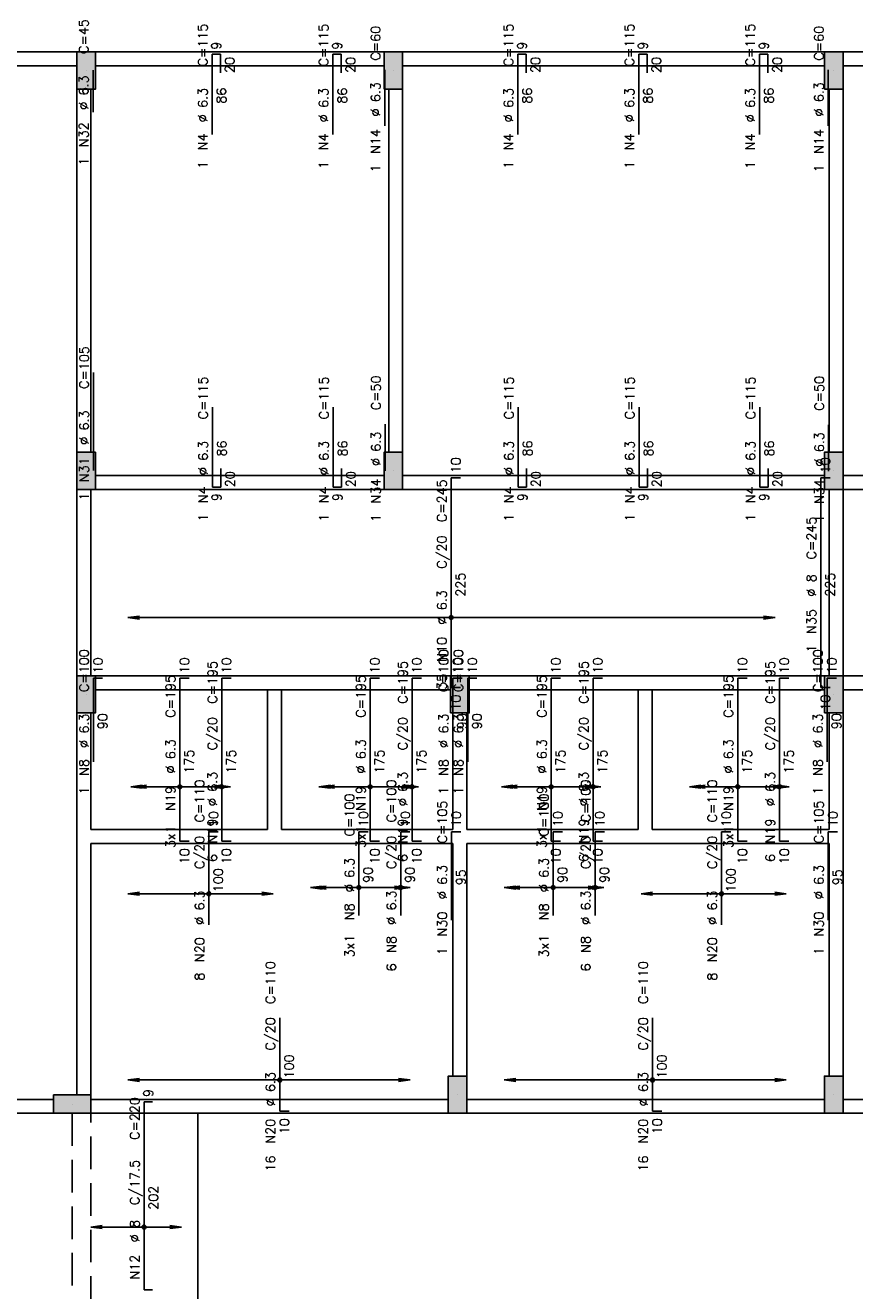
# Model space of a CAD drawing. Extents: x 0 to 119, y 0 to 84.
# Tile 4 of 9: x 28 to 46, y 24 to 51. Entities that reach past the tile are written whole.
import ezdxf

# ---------------------------------------------------------------- set-up
doc = ezdxf.new("R2010")
doc.units = 0
doc.header["$MEASUREMENT"] = 0
doc.linetypes.add('ESTILO_TQS_0001', pattern=[1, 0.7, -0.3])
for name, color, linetype in [('1', 1, 'CONTINUOUS'), ('2', 2, 'CONTINUOUS'), ('6', 6, 'CONTINUOUS'), ('9', 9, 'CONTINUOUS')]:
    doc.layers.add(name, color=color, linetype=linetype)
doc.styles.get("Standard").update_dxf_attribs({"font": 'ROMANS.SHX'})

msp = doc.modelspace()

# ---------------------------------------------------------------- linework, layer by layer
at = {"layer": '1', "linetype": 'Continuous'}
for p, q in [((29.5, 49.8), (29.5, 49.8)), ((36.1, 49.8), (36.1, 49.8)), ((45.56, 49.8), (45.56, 49.8)), ((29.5, 41.2), (29.5, 41.2)), ((36.1, 41.2), (36.1, 41.2)), ((45.56, 41.2), (45.56, 41.2)), ((29.5, 36.4), (29.5, 36.4)), ((37.53, 36.4), (37.53, 36.4)), ((45.56, 36.4), (45.56, 36.4)), ((37.48, 27.8), (37.48, 27.8)), ((45.56, 27.8), (45.56, 27.8)), ((29.2, 27.6), (29.2, 27.6)), ((31.9, 14.2), (31.9, 27.4))]:
    msp.add_line(p, q, dxfattribs=at)
for points in [[(29.3, 50.2), (21.7, 50.2)], [(35.9, 50.2), (29.7, 50.2)], [(45.36, 50.2), (36.3, 50.2)], [(55.96, 50.2), (45.76, 50.2)], [(21.7, 49.9), (29.3, 49.9)], [(29.7, 49.9), (35.9, 49.9)], [(36.3, 49.9), (45.36, 49.9)], [(45.76, 49.9), (55.96, 49.9)], [(29.3, 49.4), (29.3, 41.6)], [(29.6, 41.6), (29.6, 49.4)], [(36, 49.4), (36, 41.6)], [(36.3, 41.6), (36.3, 49.4)], [(45.46, 49.4), (45.46, 41.6)], [(45.76, 41.6), (45.76, 49.4)], [(35.9, 41.1), (29.7, 41.1)], [(45.36, 41.1), (36.3, 41.1)], [(55.96, 41.1), (45.76, 41.1)], [(29.3, 40.8), (29.3, 36.8)], [(29.6, 36.8), (29.6, 40.8)], [(29.7, 40.8), (35.9, 40.8)], [(36.3, 40.8), (45.36, 40.8)], [(45.46, 40.8), (45.46, 36.8)], [(45.76, 40.8), (55.96, 40.8)], [(45.76, 36.8), (45.76, 40.8)], [(33.55, 36.8), (29.7, 36.8)], [(37.33, 36.8), (33.55, 36.8)], [(41.51, 36.8), (37.73, 36.8)], [(45.36, 36.8), (41.51, 36.8)], [(50.91, 36.8), (45.76, 36.8)], [(29.7, 36.5), (33.4, 36.5)], [(33.4, 36.5), (33.4, 33.5)], [(33.7, 36.5), (33.4, 36.5)], [(33.7, 36.5), (37.33, 36.5)], [(33.7, 33.5), (33.7, 36.5)], [(37.73, 36.5), (41.36, 36.5)], [(41.36, 36.5), (41.36, 33.5)], [(41.66, 36.5), (41.36, 36.5)], [(41.66, 36.5), (45.36, 36.5)], [(41.66, 33.5), (41.66, 36.5)], [(45.76, 36.5), (50.76, 36.5)], [(29.3, 36), (29.3, 33.35)], [(29.6, 33.5), (29.6, 36)], [(37.38, 36), (37.38, 33.5)], [(37.68, 33.5), (37.68, 36)], [(45.46, 36), (45.46, 33.5)], [(45.76, 33.35), (45.76, 36)], [(33.4, 33.5), (29.6, 33.5)], [(37.38, 33.5), (33.7, 33.5)], [(41.36, 33.5), (37.68, 33.5)], [(45.46, 33.5), (41.66, 33.5)], [(29.3, 33.35), (29.3, 27.8)], [(29.6, 27.8), (29.6, 33.2)], [(29.6, 33.2), (33.55, 33.2)], [(33.55, 33.2), (37.38, 33.2)], [(37.38, 33.2), (37.38, 28.2)], [(37.68, 28.2), (37.68, 33.2)], [(37.68, 33.2), (41.51, 33.2)], [(41.51, 33.2), (45.46, 33.2)], [(45.46, 33.2), (45.46, 28.2)], [(45.76, 28.2), (45.76, 33.35)], [(28.8, 27.7), (17.4, 27.7)], [(37.28, 27.7), (29.6, 27.7)], [(45.36, 27.7), (37.68, 27.7)], [(50.66, 27.7), (45.76, 27.7)], [(17.4, 27.4), (28.8, 27.4)], [(29.6, 27.4), (37.28, 27.4)], [(37.68, 27.4), (45.36, 27.4)], [(45.76, 27.4), (50.66, 27.4)]]:
    msp.add_lwpolyline(points, dxfattribs=at)
at = {"layer": '2', "linetype": 'Continuous'}
for p, q in [((30.4, 38.04985), (30.647861, 38.082481)), ((44.3, 38.04985), (44.052139, 38.082481)), ((44.3, 38.04985), (30.4, 38.04985)), ((30.4, 38.04985), (30.647861, 38.017218)), ((30.4, 38.04985), (30.4, 38.04985)), ((44.3, 38.04985), (44.052139, 38.017218)), ((44.3, 38.04985), (44.3, 38.04985)), ((30.46, 34.41655), (30.707861, 34.449182)), ((32.6, 34.41655), (30.46, 34.41655)), ((30.46, 34.41655), (30.707861, 34.383919)), ((30.46, 34.41655), (30.46, 34.41655)), ((30.55, 34.41655), (30.797861, 34.449182)), ((32.51, 34.41655), (30.55, 34.41655)), ((30.55, 34.41655), (30.797861, 34.383919)), ((30.55, 34.41655), (30.55, 34.41655)), ((32.51, 34.41655), (32.262139, 34.449182)), ((32.51, 34.41655), (32.262139, 34.383919)), ((32.6, 34.41655), (32.352139, 34.449182)), ((32.6, 34.41655), (32.352139, 34.383919)), ((32.51, 34.41655), (32.51, 34.41655)), ((32.6, 34.41655), (32.6, 34.41655)), ((34.5, 34.41655), (34.747861, 34.449182)), ((36.64, 34.41655), (34.5, 34.41655)), ((34.5, 34.41655), (34.747861, 34.383919)), ((34.5, 34.41655), (34.5, 34.41655)), ((34.59, 34.41655), (34.837861, 34.449182)), ((36.55, 34.41655), (34.59, 34.41655)), ((34.59, 34.41655), (34.837861, 34.383919)), ((34.59, 34.41655), (34.59, 34.41655)), ((36.55, 34.41655), (36.302139, 34.449182)), ((36.55, 34.41655), (36.302139, 34.383919)), ((36.64, 34.41655), (36.392139, 34.449182)), ((36.64, 34.41655), (36.392139, 34.383919)), ((36.55, 34.41655), (36.55, 34.41655)), ((36.64, 34.41655), (36.64, 34.41655)), ((38.42, 34.41655), (38.667861, 34.449182)), ((40.56, 34.41655), (38.42, 34.41655)), ((38.42, 34.41655), (38.667861, 34.383919)), ((38.42, 34.41655), (38.42, 34.41655)), ((38.51, 34.41655), (38.757861, 34.449182)), ((40.47, 34.41655), (38.51, 34.41655)), ((38.51, 34.41655), (38.757861, 34.383919)), ((38.51, 34.41655), (38.51, 34.41655)), ((40.47, 34.41655), (40.222139, 34.449182)), ((40.47, 34.41655), (40.222139, 34.383919)), ((40.56, 34.41655), (40.312139, 34.449182)), ((40.56, 34.41655), (40.312139, 34.383919)), ((40.47, 34.41655), (40.47, 34.41655)), ((40.56, 34.41655), (40.56, 34.41655)), ((42.46, 34.41655), (42.707861, 34.449182)), ((44.6, 34.41655), (42.46, 34.41655)), ((42.46, 34.41655), (42.707861, 34.383919)), ((42.46, 34.41655), (42.46, 34.41655)), ((42.55, 34.41655), (42.797861, 34.449182)), ((44.51, 34.41655), (42.55, 34.41655)), ((42.55, 34.41655), (42.797861, 34.383919)), ((42.55, 34.41655), (42.55, 34.41655)), ((44.51, 34.41655), (44.262139, 34.449182)), ((44.51, 34.41655), (44.262139, 34.383919)), ((44.6, 34.41655), (44.352139, 34.449182)), ((44.6, 34.41655), (44.352139, 34.383919)), ((44.51, 34.41655), (44.51, 34.41655)), ((44.6, 34.41655), (44.6, 34.41655)), ((30.4, 32.1166), (30.647861, 32.149232)), ((33.52, 32.1166), (30.4, 32.1166)), ((30.4, 32.1166), (30.647861, 32.083968)), ((30.4, 32.1166), (30.4, 32.1166)), ((33.52, 32.1166), (33.272139, 32.149232)), ((33.52, 32.1166), (33.272139, 32.083968)), ((33.52, 32.1166), (33.52, 32.1166)), ((34.32, 32.24994), (34.567861, 32.282571)), ((36.46, 32.24994), (34.32, 32.24994)), ((34.32, 32.24994), (34.567861, 32.217308)), ((34.32, 32.24994), (34.32, 32.24994)), ((34.41, 32.24994), (34.657861, 32.282571)), ((36.37, 32.24994), (34.41, 32.24994)), ((34.41, 32.24994), (34.657861, 32.217308)), ((34.41, 32.24994), (34.41, 32.24994)), ((36.37, 32.24994), (36.122139, 32.282571)), ((36.37, 32.24994), (36.122139, 32.217308)), ((36.46, 32.24994), (36.212139, 32.282571)), ((36.46, 32.24994), (36.212139, 32.217308)), ((36.37, 32.24994), (36.37, 32.24994)), ((36.46, 32.24994), (36.46, 32.24994)), ((38.48, 32.24994), (38.727861, 32.282571)), ((40.62, 32.24994), (38.48, 32.24994)), ((38.48, 32.24994), (38.727861, 32.217308)), ((38.48, 32.24994), (38.48, 32.24994)), ((38.57, 32.24994), (38.817861, 32.282571)), ((40.53, 32.24994), (38.57, 32.24994)), ((38.57, 32.24994), (38.817861, 32.217308)), ((38.57, 32.24994), (38.57, 32.24994)), ((40.53, 32.24994), (40.282139, 32.282571)), ((40.53, 32.24994), (40.282139, 32.217308)), ((40.62, 32.24994), (40.372139, 32.282571)), ((40.62, 32.24994), (40.372139, 32.217308)), ((40.53, 32.24994), (40.53, 32.24994)), ((40.62, 32.24994), (40.62, 32.24994)), ((41.42, 32.1166), (41.667861, 32.149232)), ((44.54, 32.1166), (41.42, 32.1166)), ((41.42, 32.1166), (41.667861, 32.083968)), ((41.42, 32.1166), (41.42, 32.1166)), ((44.54, 32.1166), (44.292139, 32.149232)), ((44.54, 32.1166), (44.292139, 32.083968)), ((44.54, 32.1166), (44.54, 32.1166)), ((30.4, 28.1166), (30.647861, 28.149232)), ((36.46, 28.1166), (30.4, 28.1166)), ((30.4, 28.1166), (30.647861, 28.083968)), ((30.4, 28.1166), (30.4, 28.1166)), ((36.46, 28.1166), (36.212139, 28.149232)), ((36.46, 28.1166), (36.212139, 28.083968)), ((36.46, 28.1166), (36.46, 28.1166)), ((38.48, 28.1166), (38.727861, 28.149232)), ((44.54, 28.1166), (38.48, 28.1166)), ((38.48, 28.1166), (38.727861, 28.083968)), ((38.48, 28.1166), (38.48, 28.1166)), ((44.54, 28.1166), (44.292139, 28.149232)), ((44.54, 28.1166), (44.292139, 28.083968)), ((44.54, 28.1166), (44.54, 28.1166)), ((29.6, 24.956532), (29.847861, 24.989164)), ((31.55, 24.956532), (29.6, 24.956532)), ((29.6, 24.956532), (29.847861, 24.9239)), ((29.6, 24.956532), (29.6, 24.956532)), ((31.55, 24.956532), (31.302139, 24.989164)), ((31.55, 24.956532), (31.302139, 24.9239)), ((31.55, 24.956532), (31.55, 24.956532))]:
    msp.add_line(p, q, dxfattribs=at)
for points in [[(29.3, 49.4), (29.7, 49.4), (29.7, 50.2), (29.3, 50.2), (29.3, 49.4)], [(35.9, 49.4), (36.3, 49.4), (36.3, 50.2), (35.9, 50.2), (35.9, 49.4)], [(45.36, 49.4), (45.76, 49.4), (45.76, 50.2), (45.36, 50.2), (45.36, 49.4)], [(29.3, 40.8), (29.7, 40.8), (29.7, 41.6), (29.3, 41.6), (29.3, 40.8)], [(35.9, 40.8), (36.3, 40.8), (36.3, 41.6), (35.9, 41.6), (35.9, 40.8)], [(45.36, 40.8), (45.76, 40.8), (45.76, 41.6), (45.36, 41.6), (45.36, 40.8)], [(29.3, 36), (29.7, 36), (29.7, 36.8), (29.3, 36.8), (29.3, 36)], [(37.33, 36), (37.73, 36), (37.73, 36.8), (37.33, 36.8), (37.33, 36)], [(45.36, 36), (45.76, 36), (45.76, 36.8), (45.36, 36.8), (45.36, 36)], [(37.28, 27.4), (37.68, 27.4), (37.68, 28.2), (37.28, 28.2), (37.28, 27.4)], [(45.36, 27.4), (45.76, 27.4), (45.76, 28.2), (45.36, 28.2), (45.36, 27.4)], [(28.8, 27.8), (28.8, 27.4), (29.6, 27.4), (29.6, 27.8), (28.8, 27.8)]]:
    msp.add_lwpolyline(points, dxfattribs=at)
for centre, radius in [((37.342, 38.04985), 0.041625), ((37.342, 38.04985), 0.02075), ((31.514, 34.41655), 0.041625), ((31.514, 34.41655), 0.02075), ((32.413666, 34.41655), 0.041625), ((32.413666, 34.41655), 0.02075), ((35.602, 34.41655), 0.041625), ((35.602, 34.41655), 0.02075), ((36.501666, 34.41655), 0.041625), ((36.501666, 34.41655), 0.02075), ((39.49, 34.41655), 0.041625), ((39.49, 34.41655), 0.02075), ((40.389666, 34.41655), 0.041625), ((40.389666, 34.41655), 0.02075), ((43.498, 34.41655), 0.041625), ((43.498, 34.41655), 0.02075), ((44.397666, 34.41655), 0.041625), ((44.397666, 34.41655), 0.02075), ((32.139, 32.1166), 0.041625), ((32.139, 32.1166), 0.02075), ((35.358, 32.24994), 0.041625), ((35.358, 32.24994), 0.02075), ((36.257666, 32.24994), 0.041625), ((36.257666, 32.24994), 0.02075), ((39.534, 32.24994), 0.041625), ((39.534, 32.24994), 0.02075), ((40.433666, 32.24994), 0.041625), ((40.433666, 32.24994), 0.02075), ((43.151, 32.1166), 0.041625), ((43.151, 32.1166), 0.02075), ((33.659375, 28.1166), 0.041625), ((33.659375, 28.1166), 0.02075), ((41.667375, 28.1166), 0.041625), ((41.667375, 28.1166), 0.02075), ((30.7455, 24.956532), 0.041625), ((30.7455, 24.956532), 0.02075)]:
    msp.add_circle(centre, radius, dxfattribs=at)
at = {"layer": '6', "linetype": 'Continuous'}
for p, q in [((32.206, 48.43), (32.206, 50.15)), ((32.206, 50.15), (32.386, 50.15)), ((32.386, 50.15), (32.386, 49.75)), ((34.802, 48.43), (34.802, 50.15)), ((34.802, 50.15), (34.982, 50.15)), ((34.982, 50.15), (34.982, 49.75)), ((38.774, 48.43), (38.774, 50.15)), ((38.774, 50.15), (38.954, 50.15)), ((38.954, 50.15), (38.954, 49.75)), ((41.37, 48.43), (41.37, 50.15)), ((41.37, 50.15), (41.55, 50.15)), ((41.55, 50.15), (41.55, 49.75)), ((43.966, 48.43), (43.966, 50.15)), ((43.966, 50.15), (44.146, 50.15)), ((44.146, 50.15), (44.146, 49.75)), ((29.65, 48.909141), (29.65, 49.809141)), ((35.918, 48.615), (35.918, 49.815)), ((45.442, 48.615), (45.442, 49.815)), ((29.658, 41.211827), (29.658, 43.311827)), ((32.214, 40.85), (32.214, 42.57)), ((34.81, 40.85), (34.81, 42.57)), ((38.782, 40.85), (38.782, 42.57)), ((41.378, 40.85), (41.378, 42.57)), ((43.974, 40.85), (43.974, 42.57)), ((35.926, 41.205), (35.926, 42.205)), ((45.45, 41.193683), (45.45, 42.193683)), ((32.394, 41.25), (32.394, 40.85)), ((34.99, 41.25), (34.99, 40.85)), ((37.342, 36.55), (37.342, 41.05)), ((37.342, 41.05), (37.542, 41.05)), ((38.962, 41.25), (38.962, 40.85)), ((41.558, 41.25), (41.558, 40.85)), ((44.154, 41.25), (44.154, 40.85)), ((45.28, 36.55), (45.28, 41.05)), ((45.28, 41.05), (45.48, 41.05)), ((32.394, 40.85), (32.214, 40.85)), ((34.99, 40.85), (34.81, 40.85)), ((38.962, 40.85), (38.782, 40.85)), ((41.558, 40.85), (41.378, 40.85)), ((44.154, 40.85), (43.974, 40.85)), ((29.656, 34.95), (29.656, 36.75)), ((29.656, 36.75), (29.856, 36.75)), ((31.514, 33.25), (31.514, 36.75)), ((31.514, 36.75), (31.714, 36.75)), ((32.413666, 33.25), (32.413666, 36.75)), ((32.413666, 36.75), (32.613666, 36.75)), ((35.602, 33.25), (35.602, 36.75)), ((35.602, 36.75), (35.802, 36.75)), ((36.501666, 33.25), (36.501666, 36.75)), ((36.501666, 36.75), (36.701666, 36.75)), ((37.379, 34.95), (37.379, 36.75)), ((37.379, 36.75), (37.579, 36.75)), ((37.697, 34.95), (37.697, 36.75)), ((37.697, 36.75), (37.897, 36.75)), ((39.49, 33.25), (39.49, 36.75)), ((39.49, 36.75), (39.69, 36.75)), ((40.389666, 33.25), (40.389666, 36.75)), ((40.389666, 36.75), (40.589666, 36.75)), ((43.498, 33.25), (43.498, 36.75)), ((43.498, 36.75), (43.698, 36.75)), ((44.397666, 33.25), (44.397666, 36.75)), ((44.397666, 36.75), (44.597666, 36.75)), ((45.42, 34.95), (45.42, 36.75)), ((45.42, 36.75), (45.62, 36.75)), ((37.542, 36.55), (37.342, 36.55)), ((45.48, 36.55), (45.28, 36.55)), ((32.139, 31.45), (32.139, 33.45)), ((32.139, 33.45), (32.339, 33.45)), ((35.358, 31.65), (35.358, 33.45)), ((35.358, 33.45), (35.558, 33.45)), ((36.257666, 31.65), (36.257666, 33.45)), ((36.257666, 33.45), (36.457666, 33.45)), ((37.352, 31.55), (37.352, 33.45)), ((37.352, 33.45), (37.552, 33.45)), ((39.534, 31.65), (39.534, 33.45)), ((39.534, 33.45), (39.734, 33.45)), ((40.433666, 31.65), (40.433666, 33.45)), ((40.433666, 33.45), (40.633666, 33.45)), ((43.151, 31.45), (43.151, 33.45)), ((43.151, 33.45), (43.351, 33.45)), ((45.44, 31.55), (45.44, 33.45)), ((45.44, 33.45), (45.64, 33.45)), ((31.714, 33.25), (31.514, 33.25)), ((32.613666, 33.25), (32.413666, 33.25)), ((35.802, 33.25), (35.602, 33.25)), ((36.701666, 33.25), (36.501666, 33.25)), ((39.69, 33.25), (39.49, 33.25)), ((40.589666, 33.25), (40.389666, 33.25)), ((43.698, 33.25), (43.498, 33.25)), ((44.597666, 33.25), (44.397666, 33.25)), ((33.659375, 27.45), (33.659375, 29.45)), ((41.667375, 27.45), (41.667375, 29.45)), ((30.7455, 23.61), (30.7455, 27.65)), ((30.7455, 27.65), (30.9255, 27.65)), ((33.859375, 27.45), (33.659375, 27.45)), ((41.867375, 27.45), (41.667375, 27.45)), ((30.9255, 23.61), (30.7455, 23.61))]:
    msp.add_line(p, q, dxfattribs=at)
at = {"layer": '6', "linetype": 'ESTILO_TQS_0001'}
for points in [[(29.2, 27.4), (29.2, 14.2)], [(29.6, 14.2), (29.6, 27.4)]]:
    msp.add_lwpolyline(points, dxfattribs=at)
at = {"layer": '9', "linetype": 'Continuous'}
for points in [[(29.3, 49.4), (29.7, 49.4), (29.7, 50.2)], [(29.3, 49.4), (29.7, 50.2), (29.3, 50.2)], [(29.3, 49.4), (29.3, 50.2), (29.3, 49.4)], [(35.9, 49.4), (36.3, 49.4), (36.3, 50.2)], [(35.9, 49.4), (36.3, 50.2), (35.9, 50.2)], [(35.9, 49.4), (35.9, 50.2), (35.9, 49.4)], [(45.36, 49.4), (45.76, 49.4), (45.76, 50.2)], [(45.36, 49.4), (45.76, 50.2), (45.36, 50.2)], [(45.36, 49.4), (45.36, 50.2), (45.36, 49.4)], [(29.3, 40.8), (29.7, 40.8), (29.7, 41.6)], [(29.3, 40.8), (29.7, 41.6), (29.3, 41.6)], [(29.3, 40.8), (29.3, 41.6), (29.3, 40.8)], [(35.9, 40.8), (36.3, 40.8), (36.3, 41.6)], [(35.9, 40.8), (36.3, 41.6), (35.9, 41.6)], [(35.9, 40.8), (35.9, 41.6), (35.9, 40.8)], [(45.36, 40.8), (45.76, 40.8), (45.76, 41.6)], [(45.36, 40.8), (45.76, 41.6), (45.36, 41.6)], [(45.36, 40.8), (45.36, 41.6), (45.36, 40.8)], [(29.3, 36), (29.7, 36), (29.7, 36.8)], [(29.3, 36), (29.7, 36.8), (29.3, 36.8)], [(29.3, 36), (29.3, 36.8), (29.3, 36)], [(37.33, 36), (37.73, 36), (37.73, 36.8)], [(37.33, 36), (37.73, 36.8), (37.33, 36.8)], [(37.33, 36), (37.33, 36.8), (37.33, 36)], [(45.36, 36), (45.76, 36), (45.76, 36.8)], [(45.36, 36), (45.76, 36.8), (45.36, 36.8)], [(45.36, 36), (45.36, 36.8), (45.36, 36)], [(37.28, 27.4), (37.68, 27.4), (37.68, 28.2)], [(37.28, 27.4), (37.68, 28.2), (37.28, 28.2)], [(37.28, 27.4), (37.28, 28.2), (37.28, 27.4)], [(45.36, 27.4), (45.76, 27.4), (45.76, 28.2)], [(45.36, 27.4), (45.76, 28.2), (45.36, 28.2)], [(45.36, 27.4), (45.36, 28.2), (45.36, 27.4)], [(28.8, 27.8), (28.8, 27.4), (29.6, 27.4)], [(28.8, 27.8), (29.6, 27.4), (29.6, 27.8)], [(28.8, 27.8), (29.6, 27.8), (28.8, 27.8)]]:
    msp.add_solid(points, dxfattribs=at)

# ---------------------------------------------------------------- texts
at = {"layer": '2', "linetype": 'Continuous'}
for s, p in [('C=45', (29.55, 50.159141)), ('C=115', (32.106, 49.89)), ('C=115', (34.702, 49.89)), ('C=60', (35.818, 50.015)), ('C=115', (38.674, 49.89)), ('C=115', (41.27, 49.89)), ('C=115', (43.866, 49.89)), ('C=60', (45.342, 50.015)), ('9', (32.396, 50.25)), ('9', (34.992, 50.25)), ('9', (38.964, 50.25)), ('9', (41.56, 50.25)), ('9', (44.156, 50.25)), ('20', (32.686, 49.75)), ('20', (35.282, 49.75)), ('20', (39.254, 49.75)), ('20', (41.85, 49.75)), ('20', (44.446, 49.75)), ('%%c 6.3', (29.55, 48.959141)), ('%%c 6.3', (32.106, 48.69)), ('86', (32.506, 49.09)), ('%%c 6.3', (34.702, 48.69)), ('86', (35.102, 49.09)), ('%%c 6.3', (35.818, 48.815)), ('%%c 6.3', (38.674, 48.69)), ('86', (39.074, 49.09)), ('%%c 6.3', (41.27, 48.69)), ('86', (41.67, 49.09)), ('%%c 6.3', (43.866, 48.69)), ('86', (44.266, 49.09)), ('%%c 6.3', (45.342, 48.815)), ('N32', (29.55, 48.159141)), ('N4', (32.106, 48.09)), ('N4', (34.702, 48.09)), ('N14', (35.818, 48.015)), ('N4', (38.674, 48.09)), ('N4', (41.27, 48.09)), ('N4', (43.866, 48.09)), ('N14', (45.342, 48.015)), ('1', (29.55, 47.759141)), ('1', (32.106, 47.69)), ('1', (34.702, 47.69)), ('1', (35.818, 47.615)), ('1', (38.674, 47.69)), ('1', (41.27, 47.69)), ('1', (43.866, 47.69)), ('1', (45.342, 47.615)), ('C=105', (29.558, 42.961827)), ('C=115', (32.114, 42.31)), ('C=115', (34.71, 42.31)), ('C=50', (35.826, 42.505)), ('C=115', (38.682, 42.31)), ('C=115', (41.278, 42.31)), ('C=115', (43.874, 42.31)), ('C=50', (45.35, 42.493683)), ('%%c 6.3', (29.558, 41.761827)), ('%%c 6.3', (35.826, 41.305)), ('%%c 6.3', (45.35, 41.293683)), ('%%c 6.3', (32.114, 41.11)), ('86', (32.514, 41.51)), ('%%c 6.3', (34.71, 41.11)), ('86', (35.11, 41.51)), ('%%c 6.3', (38.682, 41.11)), ('86', (39.082, 41.51)), ('%%c 6.3', (41.278, 41.11)), ('86', (41.678, 41.51)), ('%%c 6.3', (43.874, 41.11)), ('86', (44.274, 41.51)), ('N31', (29.558, 40.961827)), ('10', (37.542, 41.15)), ('10', (45.48, 41.15)), ('20', (32.694, 40.85)), ('20', (35.29, 40.85)), ('20', (39.262, 40.85)), ('20', (41.858, 40.85)), ('20', (44.454, 40.85)), ('N4', (32.114, 40.51)), ('N4', (34.71, 40.51)), ('N34', (35.826, 40.505)), ('C=245', (37.242, 40.1)), ('N4', (38.682, 40.51)), ('N4', (41.278, 40.51)), ('N4', (43.874, 40.51)), ('N34', (45.35, 40.493683)), ('1', (29.558, 40.561827)), ('9', (32.404, 40.55)), ('9', (35, 40.55)), ('9', (38.972, 40.55)), ('9', (41.568, 40.55)), ('9', (44.164, 40.55)), ('1', (32.114, 40.11)), ('1', (34.71, 40.11)), ('1', (35.826, 40.105)), ('1', (38.682, 40.11)), ('1', (41.278, 40.11)), ('1', (43.874, 40.11)), ('C=245', (45.18, 39.3)), ('1', (45.35, 40.093683)), ('C/20', (37.242, 39.1)), ('225', (37.642, 38.5)), ('%%c 8', (45.18, 38.5)), ('225', (45.58, 38.5)), ('%%c 6.3', (37.242, 37.9)), ('N35', (45.18, 37.7)), ('N10', (37.242, 37.1)), ('1', (45.18, 37.3)), ('C=100', (29.556, 36.45)), ('10', (29.856, 36.85)), ('10', (31.714, 36.85)), ('10', (32.613666, 36.85)), ('10', (35.802, 36.85)), ('10', (36.701666, 36.85)), ('C=100', (37.279, 36.45)), ('10', (37.579, 36.85)), ('C=100', (37.597, 36.45)), ('10', (37.897, 36.85)), ('10', (39.69, 36.85)), ('10', (40.589666, 36.85)), ('10', (43.698, 36.85)), ('10', (44.597666, 36.85)), ('C=100', (45.32, 36.45)), ('10', (45.62, 36.85)), ('C=195', (32.313666, 36.2)), ('C=195', (36.401666, 36.2)), ('35', (37.242, 36.5)), ('C=195', (40.289666, 36.2)), ('C=195', (44.297666, 36.2)), ('C=195', (31.414, 35.9)), ('C=195', (35.502, 35.9)), ('C=195', (39.39, 35.9)), ('C=195', (43.398, 35.9)), ('10', (37.542, 36.05)), ('10', (45.48, 36.05)), ('90', (29.956, 35.65)), ('90', (37.679, 35.65)), ('90', (37.997, 35.65)), ('90', (45.72, 35.65)), ('%%c 6.3', (29.556, 35.25)), ('C/20', (32.313666, 35.2)), ('C/20', (36.401666, 35.2)), ('%%c 6.3', (37.279, 35.25)), ('%%c 6.3', (37.597, 35.25)), ('C/20', (40.289666, 35.2)), ('C/20', (44.297666, 35.2)), ('%%c 6.3', (45.32, 35.25)), ('%%c 6.3', (31.414, 34.7)), ('175', (31.814, 34.7)), ('175', (32.713666, 34.7)), ('%%c 6.3', (35.502, 34.7)), ('175', (35.902, 34.7)), ('175', (36.801666, 34.7)), ('%%c 6.3', (39.39, 34.7)), ('175', (39.79, 34.7)), ('175', (40.689666, 34.7)), ('%%c 6.3', (43.398, 34.7)), ('175', (43.798, 34.7)), ('175', (44.697666, 34.7)), ('N8', (29.556, 34.65)), ('N8', (37.279, 34.65)), ('N8', (37.597, 34.65)), ('N8', (45.32, 34.65)), ('%%c 6.3', (32.313666, 34)), ('%%c 6.3', (36.401666, 34)), ('%%c 6.3', (40.289666, 34)), ('%%c 6.3', (44.297666, 34)), ('1', (29.556, 34.25)), ('N19', (31.414, 33.9)), ('C=110', (32.039, 33.65)), ('N19', (35.502, 33.9)), ('C=100', (36.157666, 33.65)), ('1', (37.279, 34.25)), ('1', (37.597, 34.25)), ('N19', (39.39, 33.9)), ('C=100', (40.333666, 33.65)), ('C=110', (43.051, 33.65)), ('N19', (43.398, 33.9)), ('1', (45.32, 34.25)), ('C=100', (35.258, 33.35)), ('C=100', (39.434, 33.35)), ('10', (32.339, 33.55)), ('10', (35.558, 33.55)), ('10', (36.457666, 33.55)), ('C=105', (37.252, 33.2)), ('10', (37.552, 33.55)), ('10', (39.734, 33.55)), ('10', (40.633666, 33.55)), ('10', (43.351, 33.55)), ('C=105', (45.34, 33.2)), ('10', (45.64, 33.55)), ('3x1', (31.414, 33.1)), ('N19', (32.313666, 33.2)), ('3x1', (35.502, 33.1)), ('N19', (36.401666, 33.2)), ('3x1', (39.39, 33.1)), ('N19', (40.289666, 33.2)), ('3x1', (43.398, 33.1)), ('N19', (44.297666, 33.2)), ('C/20', (32.039, 32.65)), ('C/20', (36.157666, 32.65)), ('C/20', (40.333666, 32.65)), ('C/20', (43.051, 32.65)), ('10', (31.714, 32.75)), ('6', (32.313666, 32.8)), ('10', (32.613666, 32.75)), ('10', (35.802, 32.75)), ('6', (36.401666, 32.8)), ('10', (36.701666, 32.75)), ('10', (39.69, 32.75)), ('6', (40.289666, 32.8)), ('10', (40.589666, 32.75)), ('10', (43.698, 32.75)), ('6', (44.297666, 32.8)), ('10', (44.597666, 32.75)), ('%%c 6.3', (35.258, 32.15)), ('90', (35.658, 32.35)), ('90', (36.557666, 32.35)), ('%%c 6.3', (37.252, 32)), ('%%c 6.3', (39.434, 32.15)), ('90', (39.834, 32.35)), ('90', (40.733666, 32.35)), ('%%c 6.3', (45.34, 32)), ('100', (32.439, 32.15)), ('95', (37.652, 32.3)), ('100', (43.451, 32.15)), ('95', (45.74, 32.3)), ('%%c 6.3', (32.039, 31.45)), ('%%c 6.3', (36.157666, 31.45)), ('%%c 6.3', (40.333666, 31.45)), ('%%c 6.3', (43.051, 31.45)), ('N8', (35.258, 31.55)), ('N8', (39.434, 31.55)), ('N30', (37.252, 31.2)), ('N30', (45.34, 31.2)), ('N20', (32.039, 30.65)), ('3x1', (35.258, 30.75)), ('N8', (36.157666, 30.85)), ('3x1', (39.434, 30.75)), ('N8', (40.333666, 30.85)), ('N20', (43.051, 30.65)), ('1', (37.252, 30.8)), ('1', (45.34, 30.8)), ('C=110', (33.559375, 29.75)), ('6', (36.157666, 30.45)), ('6', (40.333666, 30.45)), ('C=110', (41.567375, 29.75)), ('8', (32.039, 30.25)), ('8', (43.051, 30.25)), ('C/20', (33.559375, 28.75)), ('C/20', (41.567375, 28.75)), ('100', (33.959375, 28.15)), ('100', (41.967375, 28.15)), ('%%c 6.3', (33.559375, 27.55)), ('%%c 6.3', (41.567375, 27.55)), ('9', (30.9355, 27.75)), ('C=220', (30.6455, 26.83)), ('N20', (33.559375, 26.75)), ('10', (33.859375, 26.95)), ('N20', (41.567375, 26.75)), ('10', (41.867375, 26.95)), ('16', (33.559375, 26.15)), ('16', (41.567375, 26.15)), ('C/17.5', (30.6455, 25.43)), ('202', (31.0455, 25.33)), ('%%c 8', (30.6455, 24.63)), ('N12', (30.6455, 23.83))]:
    msp.add_text(s, height=0.2, rotation=90, dxfattribs=at).set_placement(p)

doc.saveas('drawing.dxf')
